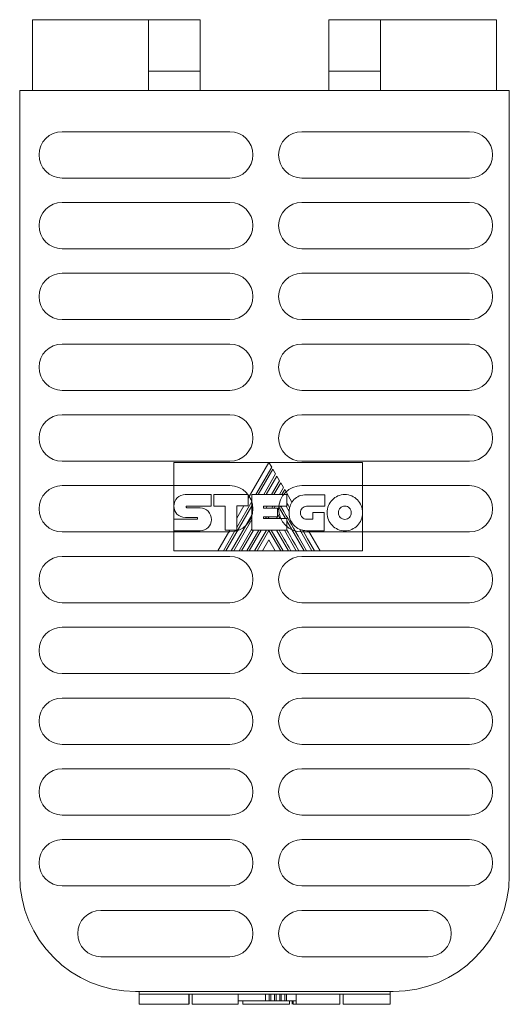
# Model space of a CAD drawing. Header units: millimetres. Extents: x 3 to 205, y 37 to 239.
# Tile 1 of 3: x 84 to 122, y 37 to 114. Entities that reach past the tile are written whole.
import ezdxf

# ---------------------------------------------------------------- set-up
doc = ezdxf.new("R2010")
doc.units = ezdxf.units.MM
doc.linetypes.add('PHANTOM', pattern=[12.7, 6.35, -1.27, 1.27, -1.27, 1.27, -1.27])
doc.layers.add('___VS___', color=7, linetype='Continuous', lineweight=15)

msp = doc.modelspace()

# ---------------------------------------------------------------- linework, layer by layer
at = {"color": 7, "linetype": 'Continuous', "lineweight": 15}
for p, q in [((94.471, 113.569), (85.471, 113.569)), ((85.471, 108.069), (85.471, 113.569)), ((94.471, 108.069), (94.471, 113.569)), ((98.471, 113.569), (94.471, 113.569)), ((98.471, 109.569), (98.471, 113.569)), ((108.471, 109.569), (108.471, 113.569)), ((108.471, 113.569), (112.471, 113.569)), ((112.471, 108.069), (112.471, 113.569)), ((112.471, 113.569), (121.471, 113.569)), ((121.471, 108.069), (121.471, 113.569)), ((98.471, 109.569), (94.471, 109.569)), ((98.471, 108.069), (98.471, 109.569)), ((108.471, 109.569), (112.471, 109.569)), ((108.471, 108.069), (108.471, 109.569)), ((122.471, 108.069), (84.471, 108.069)), ((84.471, 108.069), (84.471, 47.069)), ((122.471, 108.069), (122.471, 47.069)), ((100.771, 104.869), (87.771, 104.869)), ((119.371, 104.869), (106.371, 104.869)), ((87.771, 101.269), (100.771, 101.269)), ((106.371, 101.269), (119.371, 101.269)), ((100.771, 99.369), (87.771, 99.369)), ((119.371, 99.369), (106.371, 99.369)), ((87.771, 95.769), (100.771, 95.769)), ((106.371, 95.769), (119.371, 95.769)), ((100.771, 93.869), (87.771, 93.869)), ((119.371, 93.869), (106.371, 93.869)), ((87.771, 90.269), (100.771, 90.269)), ((106.371, 90.269), (119.371, 90.269)), ((100.771, 88.369), (87.771, 88.369)), ((119.371, 88.369), (106.371, 88.369)), ((87.771, 84.769), (100.771, 84.769)), ((106.371, 84.769), (119.371, 84.769)), ((100.771, 82.869), (87.771, 82.869)), ((119.371, 82.869), (106.371, 82.869)), ((87.771, 79.269), (100.771, 79.269)), ((96.444, 79.169), (103.818, 79.169)), ((96.444, 75.78), (96.444, 79.169)), ((103.818, 79.169), (102.215, 76.396)), ((102.802, 76.673), (104.032, 78.804)), ((104.032, 78.804), (103.818, 79.169)), ((103.818, 79.169), (111.082, 79.169)), ((106.371, 79.269), (119.371, 79.269)), ((111.082, 79.169), (111.082, 75.265)), ((104.126, 78.638), (102.992, 76.673)), ((103.41, 76.673), (104.336, 78.277)), ((104.429, 78.114), (103.598, 76.673)), ((104.336, 78.277), (104.126, 78.638)), ((104.64, 77.75), (104.429, 78.114)), ((100.771, 77.369), (87.771, 77.369)), ((104.018, 76.673), (104.64, 77.75)), ((104.734, 77.588), (104.205, 76.673)), ((104.946, 77.217), (104.734, 77.588)), ((119.371, 77.369), (106.371, 77.369)), ((97.326, 76.685), (99.341, 76.685)), ((99.341, 76.685), (99.341, 75.786)), ((99.54, 75.786), (99.54, 76.681)), ((99.54, 76.681), (102.215, 76.681)), ((102.215, 76.681), (102.215, 75.793)), ((102.486, 73.905), (102.486, 76.673)), ((102.486, 76.673), (105.217, 76.673)), ((104.631, 76.673), (104.946, 77.217)), ((105.038, 77.06), (104.815, 76.673)), ((105.598, 76.087), (105.038, 77.06)), ((105.217, 76.673), (105.217, 75.778)), ((106.743, 76.666), (108.144, 76.666)), ((108.144, 76.666), (108.144, 75.767)), ((96.444, 75.78), (96.444, 75.78)), ((96.444, 74.755), (96.444, 75.748)), ((97.443, 75.786), (99.341, 75.786)), ((100.409, 75.786), (99.54, 75.786)), ((100.409, 73.905), (100.409, 75.786)), ((100.469, 72.304), (102.486, 75.797)), ((101.323, 74.112), (102.486, 76.126)), ((102.215, 75.793), (101.323, 75.793)), ((101.323, 73.905), (101.323, 75.793)), ((101.867, 75.793), (101.323, 74.853)), ((103.393, 75.778), (105.217, 75.778)), ((103.393, 75.778), (103.393, 75.631)), ((103.603, 75.631), (103.688, 75.778)), ((104.028, 75.631), (104.113, 75.778)), ((104.213, 75.631), (104.298, 75.778)), ((104.631, 75.619), (104.723, 75.778)), ((105.144, 75.778), (105.382, 75.367)), ((108.144, 75.767), (106.743, 75.767)), ((97.447, 75.646), (98.47, 75.646)), ((100.887, 72.304), (102.486, 75.073)), ((103.393, 75.631), (104.48, 75.631)), ((104.48, 75.631), (104.48, 74.954)), ((104.631, 75.619), (105.093, 74.819)), ((107.226, 74.759), (107.226, 75.293)), ((107.226, 75.293), (108.114, 75.293)), ((108.114, 75.293), (108.114, 73.863)), ((111.082, 75.265), (111.082, 72.304)), ((96.444, 73.867), (96.444, 74.755)), ((96.444, 74.755), (98.214, 74.755)), ((98.214, 74.905), (97.329, 74.905)), ((101.079, 72.304), (102.486, 74.744)), ((103.393, 74.954), (104.48, 74.954)), ((103.393, 74.954), (103.393, 74.819)), ((103.393, 74.819), (105.202, 74.819)), ((103.557, 74.819), (103.635, 74.954)), ((103.743, 74.819), (103.822, 74.954)), ((104.404, 74.954), (104.483, 74.819)), ((105.202, 73.905), (105.202, 74.819)), ((105.202, 74.63), (106.548, 72.304)), ((106.743, 74.759), (107.226, 74.759)), ((87.771, 73.769), (100.771, 73.769)), ((98.47, 73.867), (96.444, 73.867)), ((96.444, 72.304), (96.444, 73.867)), ((100.776, 73.905), (99.851, 72.304)), ((100.279, 72.304), (101.204, 73.905)), ((100.409, 73.905), (101.323, 73.905)), ((101.493, 72.304), (102.486, 74.023)), ((101.682, 72.304), (102.606, 73.905)), ((102.1, 72.304), (103.027, 73.905)), ((102.291, 72.304), (103.215, 73.905)), ((102.486, 73.905), (105.202, 73.905)), ((102.708, 72.304), (103.637, 73.905)), ((102.898, 72.304), (103.814, 73.892)), ((104.73, 72.304), (103.814, 73.892)), ((104.92, 72.304), (103.991, 73.905)), ((104.406, 73.905), (105.334, 72.304)), ((105.012, 73.905), (105.938, 72.304)), ((106.179, 73.988), (107.153, 72.304)), ((106.371, 73.769), (119.371, 73.769)), ((108.114, 73.863), (106.751, 73.863)), ((107.785, 72.304), (106.884, 73.863)), ((103.814, 73.166), (103.312, 72.304)), ((103.814, 73.166), (104.312, 72.304)), ((99.851, 72.304), (96.444, 72.304)), ((99.851, 72.304), (100.279, 72.304)), ((100.469, 72.304), (100.279, 72.304)), ((100.469, 72.304), (100.887, 72.304)), ((101.079, 72.304), (100.887, 72.304)), ((101.079, 72.304), (101.493, 72.304)), ((101.682, 72.304), (101.493, 72.304)), ((101.682, 72.304), (102.1, 72.304)), ((102.291, 72.304), (102.1, 72.304)), ((102.291, 72.304), (102.708, 72.304)), ((102.898, 72.304), (102.708, 72.304)), ((102.898, 72.304), (103.312, 72.304)), ((104.312, 72.304), (103.312, 72.304)), ((104.312, 72.304), (104.73, 72.304)), ((104.92, 72.304), (104.73, 72.304)), ((104.92, 72.304), (105.334, 72.304)), ((105.525, 72.304), (105.334, 72.304)), ((105.525, 72.304), (105.938, 72.304)), ((106.13, 72.304), (105.938, 72.304)), ((106.13, 72.304), (106.548, 72.304)), ((106.739, 72.304), (106.548, 72.304)), ((106.739, 72.304), (107.153, 72.304)), ((107.36, 72.304), (107.153, 72.304)), ((107.36, 72.304), (107.785, 72.304)), ((111.082, 72.304), (107.785, 72.304)), ((100.771, 71.869), (87.771, 71.869)), ((119.371, 71.869), (106.371, 71.869)), ((87.771, 68.269), (100.771, 68.269)), ((106.371, 68.269), (119.371, 68.269)), ((100.771, 66.369), (87.771, 66.369)), ((119.371, 66.369), (106.371, 66.369)), ((87.771, 62.769), (100.771, 62.769)), ((106.371, 62.769), (119.371, 62.769)), ((100.771, 60.869), (87.771, 60.869)), ((119.371, 60.869), (106.371, 60.869)), ((87.771, 57.269), (100.771, 57.269)), ((106.371, 57.269), (119.371, 57.269)), ((100.771, 55.369), (87.771, 55.369)), ((119.371, 55.369), (106.371, 55.369)), ((87.771, 51.769), (100.771, 51.769)), ((106.371, 51.769), (119.371, 51.769)), ((100.771, 49.869), (87.771, 49.869)), ((119.371, 49.869), (106.371, 49.869)), ((87.771, 46.269), (100.771, 46.269)), ((106.371, 46.269), (119.371, 46.269)), ((100.771, 44.369), (90.771, 44.369)), ((116.171, 44.369), (106.371, 44.369)), ((90.771, 40.769), (100.771, 40.769)), ((106.371, 40.769), (116.171, 40.769)), ((113.471, 38.069), (93.471, 38.069)), ((93.75, 38.069), (93.75, 37.869)), ((93.75, 37.869), (103.558, 37.869)), ((93.75, 37.071), (93.75, 37.869)), ((93.75, 37.804), (93.75, 37.071)), ((97.603, 37.071), (97.603, 37.869)), ((97.618, 37.071), (97.618, 37.869)), ((97.868, 37.071), (97.868, 37.869)), ((101.426, 37.071), (101.426, 37.869)), ((103.558, 37.869), (113.219, 37.869)), ((103.558, 37.337), (103.558, 37.869)), ((103.842, 37.337), (103.842, 37.869)), ((103.968, 37.337), (103.968, 37.869)), ((104.246, 37.337), (104.246, 37.869)), ((104.37, 37.337), (104.37, 37.869)), ((104.651, 37.337), (104.651, 37.869)), ((104.775, 37.337), (104.775, 37.869)), ((105.058, 37.337), (105.058, 37.869)), ((105.18, 37.337), (105.18, 37.869)), ((105.925, 37.337), (105.925, 37.869)), ((109.312, 37.071), (109.312, 37.869)), ((109.567, 37.071), (109.567, 37.869)), ((113.219, 38.069), (113.219, 37.869)), ((113.219, 37.071), (113.219, 37.869)), ((94.924, 37.071), (97.603, 37.071)), ((97.868, 37.071), (101.426, 37.071)), ((103.558, 37.337), (101.426, 37.337)), ((101.786, 37.337), (101.786, 37.071)), ((101.786, 37.071), (105.419, 37.071)), ((103.842, 37.337), (103.558, 37.337)), ((103.968, 37.337), (103.842, 37.337)), ((104.246, 37.337), (103.968, 37.337)), ((104.37, 37.337), (104.246, 37.337)), ((104.651, 37.337), (104.37, 37.337)), ((104.775, 37.337), (104.651, 37.337)), ((105.058, 37.337), (104.775, 37.337)), ((105.18, 37.337), (105.058, 37.337)), ((105.925, 37.337), (105.18, 37.337)), ((105.419, 37.071), (105.419, 37.337)), ((105.63, 37.337), (105.63, 37.071)), ((105.638, 37.071), (105.638, 37.337)), ((105.689, 37.071), (105.689, 37.337)), ((105.689, 37.071), (105.925, 37.071)), ((105.925, 37.071), (105.925, 37.337)), ((107.448, 37.071), (109.312, 37.071))]:
    msp.add_line(p, q, dxfattribs=at)
at = {"color": 7, "linetype": 'Continuous', "lineweight": 15, "flags": 128}
msp.add_lwpolyline([(107.36, 72.304), (107.077, 72.791), (106.813, 73.247), (106.618, 73.582), (106.435, 73.899)], dxfattribs=at)
at = {"color": 7, "linetype": 'Continuous', "lineweight": 15}
for centre, radius, start, end in [((87.771, 103.069), 1.8, 90, 270), ((100.771, 103.069), 1.8, 270, 90), ((106.371, 103.069), 1.8, 90, 270), ((119.371, 103.069), 1.8, 270, 90), ((87.771, 97.569), 1.8, 90, 270), ((100.771, 97.569), 1.8, 270, 90), ((106.371, 97.569), 1.8, 90, 270), ((119.371, 97.569), 1.8, 270, 90), ((87.771, 92.069), 1.8, 90, 270), ((100.771, 92.069), 1.8, 270, 90), ((106.371, 92.069), 1.8, 90, 270), ((119.371, 92.069), 1.8, 270, 90), ((87.771, 86.569), 1.8, 90, 270), ((100.771, 86.569), 1.8, 270, 90), ((106.371, 86.569), 1.8, 90, 270), ((119.371, 86.569), 1.8, 270, 90), ((87.771, 81.069), 1.8, 90, 270), ((100.771, 81.069), 1.8, 270, 90), ((106.371, 81.069), 1.8, 90, 270), ((119.371, 81.069), 1.8, 270, 90), ((87.771, 75.569), 1.8, 90, 270), ((100.771, 75.569), 1.8, 270, 90), ((106.371, 75.569), 1.8, 90, 270), ((119.371, 75.569), 1.8, 270, 90), ((106.908, 75.301), 1.528, 149.03807, 166.83863), ((106.751, 75.238), 1.375, 174.64014, 270), ((87.771, 70.069), 1.8, 90, 270), ((100.771, 70.069), 1.8, 270, 90), ((106.371, 70.069), 1.8, 90, 270), ((119.371, 70.069), 1.8, 270, 90), ((87.771, 64.569), 1.8, 90, 270), ((100.771, 64.569), 1.8, 270, 90), ((106.371, 64.569), 1.8, 90, 270), ((119.371, 64.569), 1.8, 270, 90), ((87.771, 59.069), 1.8, 90, 270), ((100.771, 59.069), 1.8, 270, 90), ((106.371, 59.069), 1.8, 90, 270), ((119.371, 59.069), 1.8, 270, 90), ((87.771, 53.569), 1.8, 90, 270), ((100.771, 53.569), 1.8, 270, 90), ((106.371, 53.569), 1.8, 90, 270), ((119.371, 53.569), 1.8, 270, 90), ((87.771, 48.069), 1.8, 90, 270), ((100.771, 48.069), 1.8, 270, 90), ((106.371, 48.069), 1.8, 90, 270), ((119.371, 48.069), 1.8, 270, 90), ((93.471, 47.069), 9, 180, 270), ((113.471, 47.069), 9, 270, 0), ((90.771, 42.569), 1.8, 90, 270), ((100.771, 42.569), 1.8, 270, 90), ((106.371, 42.569), 1.8, 90, 270), ((116.171, 42.569), 1.8, 270, 90)]:
    msp.add_arc(centre, radius, start, end, dxfattribs=at)
for points in [[(96.702, 76.419), (96.862, 76.583), (97.083, 76.685), (97.326, 76.685)], [(105.755, 76.287), (105.983, 76.522), (106.313, 76.666), (106.743, 76.666)], [(108.737, 76.263), (108.986, 76.519), (109.328, 76.677), (109.707, 76.677)], [(109.707, 76.677), (110.086, 76.677), (110.431, 76.519), (110.68, 76.262)], [(96.677, 75.155), (96.53, 75.301), (96.44, 75.509), (96.444, 75.78)], [(96.444, 75.78), (96.444, 76.029), (96.543, 76.255), (96.702, 76.419)], [(97.408, 75.766), (97.396, 75.751), (97.388, 75.73), (97.388, 75.708)], [(97.443, 75.786), (97.43, 75.786), (97.417, 75.778), (97.408, 75.766)], [(106.739, 72.304), (105.457, 74.513), (104.786, 75.671), (104.729, 75.778)], [(105.421, 75.649), (105.34, 75.788), (105.272, 75.905), (105.217, 76.001)], [(105.598, 76.087), (105.643, 76.159), (105.696, 76.226), (105.755, 76.287)], [(106.743, 75.767), (106.608, 75.767), (106.487, 75.711), (106.399, 75.62)], [(108.336, 75.265), (108.336, 75.654), (108.489, 76.007), (108.737, 76.263)], [(109.707, 75.782), (109.569, 75.782), (109.445, 75.724), (109.355, 75.631)], [(110.062, 75.631), (109.971, 75.724), (109.846, 75.782), (109.707, 75.782)], [(110.68, 76.262), (110.928, 76.007), (111.082, 75.654), (111.082, 75.265)], [(97.329, 74.905), (97.073, 74.911), (96.84, 74.994), (96.677, 75.155)], [(97.388, 75.708), (97.388, 75.691), (97.395, 75.676), (97.406, 75.664)], [(97.406, 75.664), (97.417, 75.653), (97.431, 75.646), (97.447, 75.646)], [(98.47, 75.646), (98.713, 75.646), (98.933, 75.541), (99.092, 75.374)], [(99.092, 75.374), (99.253, 75.206), (99.352, 74.974), (99.352, 74.723)], [(104.678, 74.819), (104.591, 74.969), (104.525, 75.084), (104.48, 75.164)], [(105.382, 75.367), (105.387, 75.464), (105.4, 75.558), (105.421, 75.649)], [(106.399, 75.62), (106.31, 75.529), (106.256, 75.404), (106.256, 75.265)], [(106.256, 75.265), (106.256, 75.124), (106.31, 74.997), (106.398, 74.906)], [(108.737, 74.269), (108.489, 74.523), (108.336, 74.875), (108.336, 75.265)], [(109.355, 75.631), (109.265, 75.538), (109.209, 75.408), (109.209, 75.265)], [(109.209, 75.265), (109.209, 75.121), (109.265, 74.992), (109.355, 74.898)], [(110.21, 75.265), (110.21, 75.407), (110.153, 75.537), (110.062, 75.631)], [(110.062, 74.898), (110.153, 74.992), (110.21, 75.122), (110.21, 75.265)], [(111.082, 75.265), (111.082, 74.875), (110.929, 74.524), (110.68, 74.269)], [(98.254, 74.884), (98.243, 74.897), (98.229, 74.905), (98.214, 74.905)], [(98.214, 74.755), (98.231, 74.755), (98.246, 74.762), (98.257, 74.774)], [(98.276, 74.824), (98.276, 74.846), (98.268, 74.868), (98.254, 74.884)], [(98.257, 74.774), (98.269, 74.787), (98.276, 74.805), (98.276, 74.824)], [(99.352, 74.723), (99.352, 74.478), (99.255, 74.266), (99.098, 74.114)], [(106.398, 74.906), (106.486, 74.815), (106.608, 74.759), (106.743, 74.759)], [(109.707, 73.856), (109.328, 73.856), (108.985, 74.013), (108.737, 74.269)], [(109.355, 74.898), (109.445, 74.805), (109.569, 74.747), (109.707, 74.747)], [(109.707, 74.747), (109.846, 74.747), (109.971, 74.805), (110.062, 74.898)], [(110.68, 74.269), (110.431, 74.013), (110.087, 73.856), (109.707, 73.856)], [(99.098, 74.114), (98.938, 73.959), (98.715, 73.867), (98.47, 73.867)], [(105.525, 72.304), (105.135, 72.976), (104.826, 73.51), (104.597, 73.905)], [(106.13, 72.304), (105.762, 72.94), (105.453, 73.475), (105.202, 73.909)], [(106.435, 73.899), (106.346, 73.92), (106.26, 73.95), (106.179, 73.988)], [(93.75, 37.071), (93.75, 37.071), (93.882, 37.071), (94.094, 37.071)], [(94.094, 37.071), (94.307, 37.071), (94.6, 37.071), (94.924, 37.071)], [(105.925, 37.071), (105.985, 37.071), (106.055, 37.071), (106.134, 37.071)], [(106.134, 37.071), (106.437, 37.071), (106.877, 37.071), (107.448, 37.071)], [(109.567, 37.071), (109.567, 37.071), (109.771, 37.071), (110.101, 37.071)], [(110.101, 37.071), (110.431, 37.071), (110.887, 37.071), (111.391, 37.071)], [(111.391, 37.071), (111.895, 37.071), (112.352, 37.071), (112.684, 37.071)], [(112.684, 37.071), (113.014, 37.071), (113.219, 37.071), (113.219, 37.071)]]:
    msp.add_open_spline(points, degree=3, dxfattribs=at)
at = {"layer": '___VS___', "linetype": 'PHANTOM'}
for p, q in [((96.444, 74.755), (96.444, 73.867)), ((99.851, 72.304), (100.279, 72.304)), ((100.469, 72.304), (100.887, 72.304)), ((101.079, 72.304), (101.493, 72.304)), ((101.682, 72.304), (102.1, 72.304)), ((102.291, 72.304), (102.708, 72.304)), ((102.898, 72.304), (103.312, 72.304)), ((104.312, 72.304), (104.73, 72.304)), ((104.92, 72.304), (105.334, 72.304)), ((105.525, 72.304), (105.938, 72.304)), ((106.13, 72.304), (106.548, 72.304)), ((106.739, 72.304), (107.153, 72.304)), ((107.36, 72.304), (107.785, 72.304))]:
    msp.add_line(p, q, dxfattribs=at)

doc.saveas('drawing.dxf')
